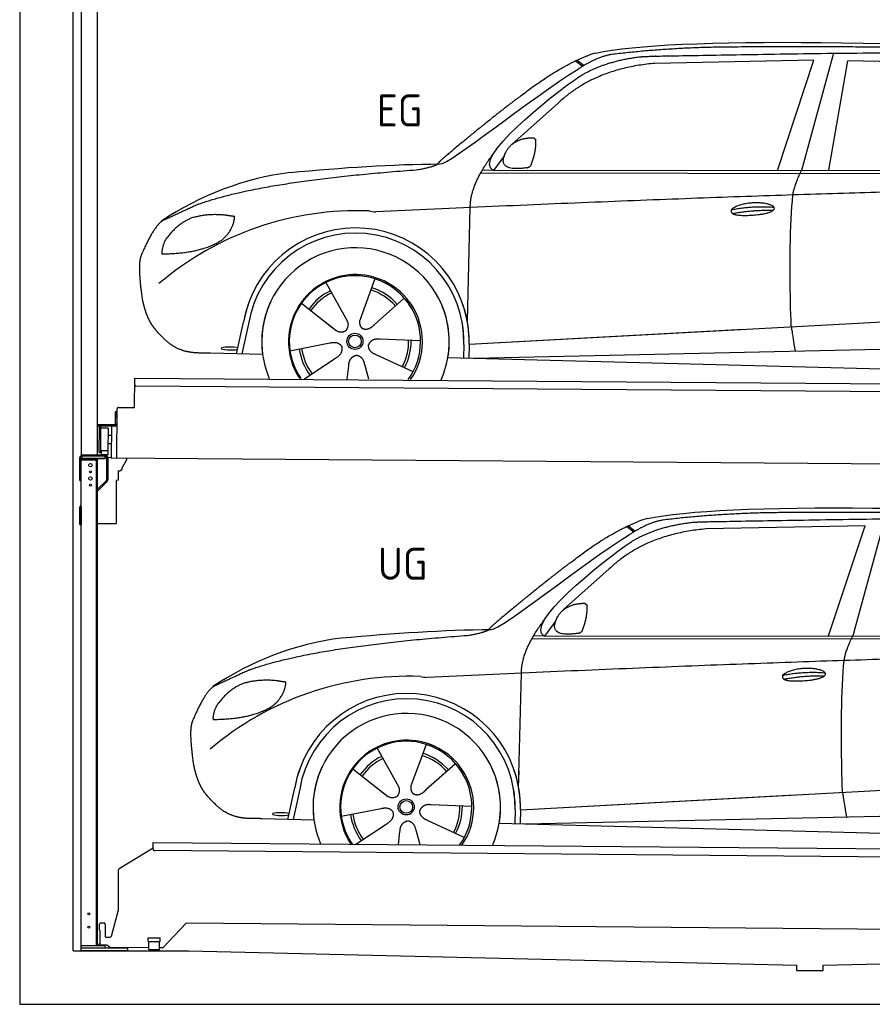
# Model space of a CAD drawing. Header units: millimetres. Extents: x -411 to 6777, y 0 to 6277.
# Tile 1 of 6: x 0 to 3183, y 0 to 3674. Entities that reach past the tile are written whole.
import ezdxf

# ---------------------------------------------------------------- set-up
doc = ezdxf.new("R2010")
doc.units = ezdxf.units.MM
for name, color, linetype, lineweight in [('car', 10, 'Continuous', 25), ('Gebäude', 7, 'Continuous', 25), ('Logo', 7, 'Continuous', 25), ('Plattform', 7, 'Continuous', 25), ('Ständer hinten', 7, 'Continuous', 25)]:
    doc.layers.add(name, color=color, linetype=linetype, lineweight=lineweight)
doc.styles.get("Standard").update_dxf_attribs({"font": 'ISOCP.SHX'})

# ---------------------------------------------------------------- blocks, each defined once
blk = doc.blocks.new('UG Plattfrom Gl550')
at = {"layer": 'Plattform'}
for p, q in [((498.1, 578.8), (498.2, 597.8)), ((498.2, 597.8), (498.3, 603.8)), ((498.3, 603.8), (5435.1, 560.7)), ((371.8, 506.3), (498.1, 583.5)), ((5429.8, 530.7), (503, 573.7)), ((368.7, 352.3), (369.4, 502.1)), ((342.2, 253.9), (368.7, 352.3)), ((297.4, 276.5), (297.6, 298.5)), ((302.6, 303.5), (314.6, 303.4)), ((319.6, 298.3), (319.2, 255.3)), ((621.4, 302.7), (535.3, 212)), ((5347, 261.5), (621.4, 302.7)), ((297.4, 276.5), (299.7, 276.5)), ((299.7, 276.5), (299.3, 225.5)), ((296.9, 220.5), (297, 225.5)), ((325.2, 220.3), (296.9, 220.5)), ((299.3, 225.5), (297, 225.5)), ((324.2, 250.3), (337.3, 250.2)), ((479.6, 234.9), (479.7, 247.9)), ((479.6, 234.9), (524.6, 234.5)), ((479.7, 247.9), (524.7, 247.5)), ((481.8, 204.9), (482.1, 234.9)), ((521.8, 204.6), (522.1, 234.6)), ((524.6, 234.5), (524.7, 247.5)), ((335.5, 213.3), (328.3, 219.2)), ((481.8, 210.9), (338.6, 212.2)), ((481.8, 204.9), (521.8, 204.6)), ((531.7, 210.5), (521.8, 210.6))]:
    blk.add_line(p, q, dxfattribs=at)
for centre, start, end in [((503.1, 578.7), 179.5, 269.5), ((374.4, 502.1), 121.4261, 179.5), ((302.6, 298.5), 89.5, 179.5), ((314.6, 298.4), 359.5, 89.5), ((324.2, 255.3), 179.5, 269.5), ((337.4, 255.2), 269.5, 344.9258), ((325.1, 215.3), 50.8402, 89.5), ((338.6, 217.2), 230.8402, 269.5), ((531.7, 215.5), 269.5, 316.4902)]:
    blk.add_arc(centre, 5, start, end, dxfattribs=at)
blk = doc.blocks.new('Palette EG Gl550')
at = {"layer": 'Plattform'}
for p, q in [((428.6, 2227), (429.5, 2337)), ((429.5, 2337), (5467.3, 2298)), ((5462.1, 2268), (434.2, 2307)), ((356.5, 2210.3), (356.1, 2164.3)), ((363.5, 2210.2), (356.5, 2210.3)), ((358.1, 2163.3), (358.5, 2210.3)), ((362.6, 2037.5), (363.6, 2222.5)), ((368.6, 2227.5), (428.6, 2227)), ((354.1, 2162.3), (292.8, 2162.8)), ((293.1, 2162.8), (293.1, 2157.8)), ((293.1, 2160.8), (355.1, 2160.3)), ((355.1, 2157.3), (293.1, 2157.8)), ((297.3, 2060.5), (298, 2154.5)), ((302, 2154.5), (301.3, 2060.5)), ((330, 2149.4), (329.3, 2065.2)), ((342.6, 2157.4), (341.7, 2037.7)), ((355.1, 2157.3), (355.1, 2160.3)), ((363.1, 2163.2), (358.1, 2163.3)), ((358.2, 2163.3), (363.1, 2163.2)), ((342.3, 2121.9), (329.8, 2122.3)), ((328.9, 2065), (303.9, 2065)), ((303.9, 2065), (303.9, 2050)), ((328.9, 2065), (303.9, 2065)), ((303.9, 2065), (303.9, 2050)), ((328.9, 2065), (328.9, 2050)), ((328.9, 2065), (328.9, 2050)), ((342.1, 2091.7), (329.5, 2091.8)), ((303.9, 2050), (328.9, 2050)), ((328.9, 2050), (303.9, 2050)), ((5465, 1998), (341.7, 2037.7))]:
    blk.add_line(p, q, dxfattribs=at)
for centre, radius, start, end in [((434.3, 2312), 5, 179.556, 269.556), ((368.6, 2222.5), 5, 89.556, 179.556), ((300, 2154.5), 2, 359.3444, 179.3444), ((302.4, 2150.4), 0.4, 179.3444, 271.7264), ((313.4, 1823.4), 326.8, 87.1681, 91.938), ((329.6, 2149.4), 0.4, 359.3444, 86.9565), ((354.1, 2164.3), 2.01, 269.7445, 359.3674), ((355.1, 2163.3), 3, 269.7663, 359.5554), ((355.1, 2163.3), 6, 269.556, 359.556), ((355.1, 2163.3), 6, 269.5566, 359.5553), ((299.3, 2060.5), 2, 179.3444, 359.3444), ((301.7, 2064.6), 0.4, 86.9623, 179.3444), ((302.7, 2073.3), 8.39, 263.3001, 278.0521), ((328.9, 2065.2), 0.4, 267.6536, 359.3444)]:
    blk.add_arc(centre, radius, start, end, dxfattribs=at)
blk = doc.blocks.new('Ständer hinten')
at = {"layer": 'Ständer hinten'}
for p, q in [((229.9, 5062), (229.9, 2048.6)), ((229.9, 5062), (289.9, 5062)), ((289.9, 2050), (289.9, 5062)), ((289.9, 4942), (312.9, 4942)), ((312.9, 4942), (312.9, 4440.7)), ((312.9, 4440.7), (289.9, 4441)), ((230, 2040), (230, 2037)), ((230, 2037), (318.9, 2037)), ((318.9, 2045), (235, 2045)), ((318.9, 2045), (318.9, 2037))]:
    blk.add_line(p, q, dxfattribs=at)
blk = doc.blocks.new('Car_EG')
at = {"layer": 'car'}
for p, q in [((3037.9, 3548.8), (2918.5, 3111.9)), ((2075.4, 3520.6), (2101.4, 3500.1)), ((2081.3, 3523.3), (2106.7, 3503.2)), ((2964.5, 3523), (2370.7, 3511.1)), ((2828.5, 3111.9), (2964.5, 3523)), ((3020.2, 3112), (3091, 3521.1)), ((3792.6, 3504.8), (3091, 3521.1)), ((2009.8, 3362.5), (1839, 3210.1)), ((1809.4, 3167), (1768.3, 3111.3)), ((1721.3, 3102.4), (4364.6, 3099.2)), ((1768.3, 3111.3), (1727, 3112.4)), ((1768.3, 3111.3), (4420.2, 3112.7)), ((1671.2, 2547.6), (1682.3, 2973.1)), ((1143.3, 2693.6), (1160.5, 2662.6)), ((1143.5, 2693.6), (1222.8, 2549.9)), ((1325.6, 2707.3), (1310.5, 2665.6)), ((1310.5, 2665.6), (1273.2, 2562.5)), ((1052.3, 2616.4), (1171, 2522.3)), ((1435.9, 2635.1), (1325, 2537)), ((1671.2, 2547.6), (1672.8, 2608.3)), ((810, 2427.3), (835.6, 2544.9)), ((854.1, 2539.5), (829.5, 2426.7)), ((1133.8, 2551.8), (1180.1, 2515.1)), ((1273.2, 2562.5), (1269.4, 2552.2)), ((1677.7, 2463), (3547.7, 2565.1)), ((1677.7, 2463), (2701.8, 2519)), ((1009, 2438.8), (1157.7, 2467.7)), ((1496.5, 2475.5), (1345.2, 2481.8)), ((1658.1, 2462.4), (1656.8, 2412)), ((1677.7, 2463), (1676.5, 2411.5)), ((907, 2424.7), (712.8, 2429.9)), ((1697, 2410.9), (3582.9, 2452.3)), ((1063.5, 2334.5), (1180.5, 2412.2)), ((1468.3, 2359.5), (1331, 2423.5)), ((1598.6, 2413.5), (3647.1, 2360.1)), ((1222.2, 2333.1), (1228.3, 2382.6)), ((1303.4, 2332.4), (1288.2, 2387.1))]:
    blk.add_line(p, q, dxfattribs=at)
for radius in [30.1, 23.6]:
    blk.add_circle((1251.5, 2473.8), radius, dxfattribs=at)
for centre, radius, start, end in [((2188.5, 3379.2), 174.5, 102.3489, 113.0153), ((1156.1, 1991.5), 1122.3, 97.5147, 123.9129), ((1259.2, 1820.1), 1141.2, 87.724, 130.3913), ((1332, 3074.5), 117.4, 256.4608, 268.6636), ((1253.6, 2472.9), 424.2, 10.1481, 170.2223), ((1253.4, 2472.7), 404.8, 358.5419, 170.499), ((1253.6, 2472.9), 350, 350.2258, 187.9239), ((1253.6, 2472.9), 250, 34.003, 143.5989), ((1251.5, 2473.8), 245, 51.7123, 188.2101), ((1251.5, 2473.8), 245, 30.221, 72.4019), ((1251.5, 2473.8), 209.6, 115.7372, 144.8747), ((1251.5, 2473.8), 200.6, 115.5705, 145.0215), ((1251.5, 2473.8), 200.6, 41.1155, 72.9111), ((1251.5, 2473.8), 209.6, 41.1302, 72.8747), ((1253.6, 2472.9), 424.2, 158.9384, 170.2223), ((1253.6, 2472.9), 350, 154.4856, 203.0931), ((1253.6, 2472.9), 350, 154.4856, 157.347), ((1253.6, 2472.9), 250, 143.5989, 213.5789), ((1251.5, 2473.8), 245, 144.4019, 214.6129), ((1253.6, 2472.9), 250, 143.5989, 147.9713), ((1251.5, 2473.8), 245, 143.0042, 147.4925), ((1251.5, 2473.8), 200.6, 41.1155, 44.3784), ((1251.5, 2473.8), 245, 324.3871, 34.5977), ((1253.6, 2472.9), 250, 325.4211, 34.003), ((1253.6, 2472.9), 250, 29.7422, 34.003), ((1253.6, 2472.9), 350, 350.2258, 23.1163), ((1253.6, 2472.9), 424.2, 358.6661, 18.6635), ((1253.6, 2472.9), 350, 335.9069, 11.3993), ((1253.6, 2472.9), 404.6, 358.5068, 9.6777), ((1253.6, 2472.9), 424.2, 358.6661, 9.1695), ((1251.5, 2473.8), 200.6, 331.5904, 1.0215), ((1251.5, 2473.8), 209.6, 331.7372, 0.8747), ((1251.5, 2473.8), 209.6, 187.7372, 216.8747), ((1251.5, 2473.8), 200.6, 187.5904, 217.0215)]:
    blk.add_arc(centre, radius, start, end, dxfattribs=at)
blk.add_ellipse((785.5, 2446.9), major_axis=(33.6, -0.3), ratio=0.157274, start_param=0.513473, end_param=5.704241, dxfattribs=at)
for points, degree in [([(2151.2, 3549.7), (2438.8, 3611.3), (3323.8, 3598), (4495.8, 3534.7)], 3), ([(2681.9, 3572.1), (2439, 3572), (2209.6, 3544.1)], 2), ([(3646, 3557.4), (3297.8, 3576.8), (2681.9, 3572.1)], 2), ([(1866.9, 3386.8), (2008, 3497.1), (2120.2, 3539.8)], 2), ([(2209.6, 3544.1), (2153.4, 3535.1), (2085, 3489.8)], 2), ([(2091.3, 3463.1), (2185.1, 3520.8), (2320.7, 3536)], 2), ([(2370.7, 3511.1), (2146.6, 3491.8), (2009.8, 3362.5)], 2), ([(1568.6, 3135.8), (1604.3, 3132), (1906.5, 3380.9), (2085, 3489.8)], 3), ([(1768.3, 3111.3), (1685.3, 3151.4), (1979.2, 3387.7), (2091.3, 3463.1)], 3), ([(1866.9, 3386.8), (1785.8, 3326.3), (1683.4, 3242.9), (1554.1, 3137.7), (1560, 3135.7)], 4), ([(1876.9, 3229), (1905.6, 3234.7), (1918.5, 3233.5)], 2), ([(1918.5, 3233.5), (1924.5, 3227.4), (1927, 3227.3)], 2), ([(1817.6, 3184.6), (1834.1, 3214.9), (1876.9, 3229)], 2), ([(1908.1, 3129.4), (1929.6, 3182.4), (1927, 3227.3)], 2), ([(1682.3, 2973.1), (1679.9, 3056.7), (1768.8, 3174)], 2), ([(1894.6, 3121.7), (1772.4, 3103), (1817.6, 3184.6)], 2), ([(1009.4, 3104.2), (1205.7, 3122.1), (1390.9, 3135.2), (1568.6, 3135.8)], 3), ([(1480.7, 3113.9), (1533.9, 3121.8), (1559.7, 3134.7)], 2), ([(1894.6, 3121.7), (1900.7, 3123.5), (1908.1, 3129.4)], 2), ([(667.1, 2985.4), (903.7, 3072), (1480.7, 3113.9)], 2), ([(2886.6, 3020), (2889.7, 3051), (2918.5, 3111.9)], 2), ([(4638.8, 3041), (3762.4, 3069.4), (1329.3, 2957.2)], 2), ([(667.1, 2985.4), (532.9, 2923.5)], 1), ([(2656.5, 2964.7), (2732, 2980.9), (2815.5, 2974.4)], 2), ([(770, 2944.2), (702.5, 2951.9), (643.1, 2934.4)], 2), ([(752.9, 2850.7), (798.9, 2887.7), (802.6, 2939.5)], 2), ([(802.6, 2939.5), (784.9, 2941.6), (770, 2944.2)], 2), ([(2661.4, 2950.8), (2735.6, 2964.7), (2813.5, 2963.3)], 2), ([(532.9, 2923.5), (498.2, 2900.8), (453.2, 2793.7)], 2), ([(643.1, 2934.4), (590.8, 2913.7), (552.7, 2863.7)], 2), ([(552.7, 2863.7), (534.5, 2843.9), (529.7, 2802.6)], 2), ([(531, 2800.3), (675.7, 2800.9), (752.9, 2850.7)], 2), ([(453.2, 2793.7), (446.7, 2777.8), (444.7, 2749.3), (445.7, 2716.9), (456.9, 2633.7)], 4), ([(529.7, 2802.6), (533.1, 2802.5), (531, 2800.3)], 2), ([(1171, 2522.3), (1194.3, 2500.4), (1217.6, 2513.8)], 2), ([(1157.7, 2467.7), (1188.4, 2476.4), (1203, 2453.9)], 2), ([(1345.2, 2481.8), (1313.5, 2485.8), (1302.5, 2461.3)], 2), ([(1180.5, 2412.2), (1208.5, 2427.6), (1203, 2453.9)], 2), ([(1331, 2423.5), (1301, 2434.5), (1302.5, 2461.3)], 2), ([(1228.3, 2382.6), (1229.5, 2414.6), (1255.5, 2421.5)], 2), ([(1288.2, 2387.1), (1282.2, 2418.5), (1255.5, 2421.5)], 2)]:
    blk.add_open_spline(points, degree=degree, dxfattribs=at)
for points, degree, knots in [([(2320.7, 3536), (2347.3, 3538), (2486.7, 3539.9), (3508.2, 3560), (4128.4, 3553.6), (4583.8, 3381), (4560.1, 3207.3)], 4, [0.0821318, 0.0821318, 0.0821318, 0.0821318, 0.0821318, 0.258851, 0.508851, 1, 1, 1, 1, 1]), ([(2880.4, 2528.7), (2879.9, 2542.3), (2879.5, 2555.6), (2879.1, 2568.8), (2873.5, 2758.7), (2876, 2909.1), (2886.6, 3020)], 3, [0, 0, 0, 0, 0.064923, 0.064923, 0.064923, 1, 1, 1, 1]), ([(2656.5, 2964.7), (2660.7, 2969.8), (2681.9, 2985.9), (2764.7, 3005.3), (2879.8, 2968.1), (2770.8, 2940.5), (2686, 2941.9), (2651.7, 2945.8), (2656.5, 2964.7)], 5, [0, 0, 0, 0, 0, 0, 0.300106, 0.500106, 0.700106, 1, 1, 1, 1, 1, 1]), ([(456.9, 2633.7), (457.7, 2629.5), (458.6, 2625.3), (459.5, 2621.1), (460.5, 2617.1), (464, 2602.3), (468, 2588.6), (472.4, 2576.1), (477.3, 2564.8)], 4, [0.4914944, 0.4914944, 0.4914944, 0.4914944, 0.4914944, 0.5422469, 0.5422469, 0.5422469, 0.5422469, 0.728655, 0.728655, 0.728655, 0.728655, 0.728655]), ([(476.9, 2565.5), (478.3, 2562.3), (479.7, 2559.2), (481.1, 2556.2), (482.6, 2553.3), (488.2, 2542.2), (494.2, 2532.8), (500.4, 2524.9), (506.9, 2517.4)], 4, [0.7288005, 0.7288005, 0.7288005, 0.7288005, 0.7288005, 0.7843928, 0.7843928, 0.7843928, 0.7843928, 1, 1, 1, 1, 1]), ([(1222.8, 2549.9), (1224.5, 2545.8), (1225.5, 2541.8), (1225.8, 2537.9), (1226.4, 2529.3), (1223.7, 2521.3), (1217.6, 2513.8)], 3, [0.2167758, 0.2167758, 0.2167758, 0.2167758, 0.4600873, 0.4600873, 0.4600873, 1, 1, 1, 1]), ([(1269.4, 2552.2), (1268.8, 2549), (1268.5, 2546), (1268.6, 2543.1), (1269, 2540.3), (1269.7, 2534.5), (1271.7, 2529.2), (1275.3, 2524.6), (1280.2, 2521.6)], 4, [0.3191838, 0.3191838, 0.3191838, 0.3191838, 0.3191838, 0.5438253, 0.5438253, 0.5438253, 0.5438253, 1, 1, 1, 1, 1]), ([(1325, 2537), (1325, 2537), (1325, 2537), (1325, 2537), (1325, 2537), (1315.9, 2527.3), (1305.2, 2517.4), (1290.9, 2515), (1280.2, 2521.6)], 4, [-0.000003, -0.000003, -0.000003, -0.000003, -0.000003, 0, 0, 0, 0, 1, 1, 1, 1, 1]), ([(712.8, 2429.9), (688.1, 2430.6), (632.5, 2427), (596.4, 2440.9), (552.8, 2466), (506.9, 2517.4)], 4, [0, 0, 0, 0, 0, 0.597866, 1, 1, 1, 1, 1]), ([(2880.4, 2528.7), (2881, 2524), (2881.7, 2519.5), (2882.4, 2515.2), (2883, 2511.2), (2883.5, 2507.3), (2884.1, 2503.5), (2888.6, 2473.3), (2892.2, 2451.2), (2894.7, 2437.2)], 3, [-0.000011, -0.000011, -0.000011, -0.000011, 0.107576, 0.107576, 0.107576, 0.206414, 0.206414, 0.206414, 1, 1, 1, 1])]:
    blk.add_open_spline(points, degree=degree, knots=knots, dxfattribs=at)
blk = doc.blocks.new('Car_147')
at = {"layer": 'car'}
for p, q in [((3229.2, 1811.5), (3109.9, 1374.6)), ((2266.8, 1783.3), (2292.7, 1762.8)), ((2272.6, 1786), (2298, 1765.9)), ((3155.8, 1785.7), (2562, 1773.8)), ((3019.9, 1374.6), (3155.8, 1785.7)), ((2201.2, 1625.2), (2030.4, 1472.8)), ((2000.7, 1429.7), (1959.6, 1374)), ((1912.6, 1365.1), (4556, 1361.9)), ((1959.6, 1374), (1918.4, 1375.1)), ((1959.6, 1374), (4611.6, 1375.4)), ((1862.5, 810.3), (1873.6, 1235.8)), ((1334.7, 956.3), (1351.9, 925.3)), ((1334.8, 956.3), (1414.2, 812.6)), ((1517, 970), (1501.9, 928.3)), ((1501.9, 928.3), (1464.5, 825.2)), ((1627.3, 897.8), (1516.3, 799.7)), ((1243.7, 879.1), (1362.3, 785)), ((1862.5, 810.3), (1864.1, 871)), ((1325.2, 814.5), (1371.4, 777.8)), ((1464.5, 825.2), (1460.7, 814.9)), ((1869, 725.7), (3739, 827.8)), ((1001.4, 690), (1027, 807.6)), ((1045.5, 802.2), (1020.9, 689.4)), ((1869, 725.7), (2893.1, 781.7)), ((1687.9, 738.2), (1536.6, 744.5)), ((1200.4, 701.5), (1349, 730.4)), ((1849.4, 725.1), (1848.1, 674.7)), ((1869, 725.7), (1867.8, 674.2)), ((1888.4, 673.6), (3774.2, 715)), ((1098.3, 687.4), (904.1, 692.6)), ((1254.9, 597.2), (1371.8, 674.9)), ((1659.6, 622.2), (1522.4, 686.2)), ((1789.9, 676.2), (3838.5, 622.8)), ((1413.6, 595.8), (1419.7, 645.3)), ((1494.8, 595.1), (1479.5, 649.8))]:
    blk.add_line(p, q, dxfattribs=at)
for radius in [30.1, 23.6]:
    blk.add_circle((1442.9, 736.5), radius, dxfattribs=at)
for centre, radius, start, end in [((2379.8, 1641.9), 174.5, 102.3489, 113.0153), ((1347.5, 254.1), 1122.3, 97.5147, 123.9129), ((1450.6, 82.8), 1141.2, 87.724, 130.3913), ((1523.4, 1337.2), 117.4, 256.4608, 268.6636), ((1445, 735.6), 424.2, 10.1481, 170.2223), ((1444.7, 735.4), 404.8, 358.5419, 170.499), ((1445, 735.6), 350, 350.2258, 187.9239), ((1442.9, 736.5), 245, 51.7123, 188.2101), ((1445, 735.6), 250, 34.003, 143.5989), ((1442.9, 736.5), 245, 30.221, 72.4019), ((1442.9, 736.5), 209.6, 115.7372, 144.8747), ((1442.9, 736.5), 200.6, 41.1155, 72.9111), ((1442.9, 736.5), 209.6, 41.1302, 72.8747), ((1445, 735.6), 424.2, 158.9384, 170.2223), ((1445, 735.6), 350, 154.4856, 203.0931), ((1445, 735.6), 350, 154.4856, 157.347), ((1445, 735.6), 250, 143.5989, 213.5789), ((1445, 735.6), 250, 143.5989, 147.9713), ((1442.9, 736.5), 245, 143.0042, 147.4925), ((1442.9, 736.5), 200.6, 115.5705, 145.0215), ((1442.9, 736.5), 245, 144.4019, 214.6129), ((1442.9, 736.5), 200.6, 41.1155, 44.3784), ((1442.9, 736.5), 245, 324.3871, 34.5977), ((1445, 735.6), 250, 325.4211, 34.003), ((1445, 735.6), 250, 29.7422, 34.003), ((1445, 735.6), 350, 350.2258, 23.1163), ((1445, 735.6), 424.2, 358.6661, 18.6635), ((1445, 735.6), 350, 335.9069, 11.3993), ((1445, 735.6), 404.6, 358.5068, 9.6777), ((1445, 735.6), 424.2, 358.6661, 9.1695), ((1442.9, 736.5), 200.6, 331.5904, 1.0215), ((1442.9, 736.5), 209.6, 331.7372, 0.8747), ((1442.9, 736.5), 209.6, 187.7372, 216.8747), ((1442.9, 736.5), 200.6, 187.5904, 217.0215)]:
    blk.add_arc(centre, radius, start, end, dxfattribs=at)
blk.add_ellipse((976.9, 709.6), major_axis=(33.6, -0.3), ratio=0.157274, start_param=0.513473, end_param=5.704241, dxfattribs=at)
for points, degree in [([(2342.5, 1812.4), (2630.1, 1874), (3515.1, 1860.7), (4687.1, 1797.4)], 3), ([(2058.2, 1649.5), (2199.3, 1759.8), (2311.6, 1802.5)], 2), ([(2401, 1806.8), (2344.7, 1797.8), (2276.3, 1752.5)], 2), ([(2873.2, 1834.8), (2630.4, 1834.7), (2401, 1806.8)], 2), ([(3837.4, 1820.1), (3489.2, 1839.5), (2873.2, 1834.8)], 2), ([(2562, 1773.8), (2337.9, 1754.5), (2201.2, 1625.2)], 2), ([(2282.7, 1725.8), (2376.5, 1783.5), (2512.1, 1798.7)], 2), ([(1760, 1398.5), (1795.6, 1394.7), (2097.9, 1643.6), (2276.3, 1752.5)], 3), ([(1959.6, 1374), (1876.6, 1414.1), (2170.6, 1650.4), (2282.7, 1725.8)], 3), ([(2058.2, 1649.5), (1977.1, 1589), (1874.8, 1505.6), (1745.4, 1400.4), (1751.4, 1398.4)], 4), ([(2009, 1447.3), (2025.5, 1477.6), (2068.2, 1491.7)], 2), ([(2068.2, 1491.7), (2096.9, 1497.4), (2109.8, 1496.2)], 2), ([(2099.5, 1392.1), (2120.9, 1445.1), (2118.3, 1490)], 2), ([(2109.8, 1496.2), (2115.9, 1490.1), (2118.3, 1490)], 2), ([(1873.6, 1235.8), (1871.3, 1319.4), (1960.2, 1436.7)], 2), ([(2086, 1384.4), (1963.8, 1365.7), (2009, 1447.3)], 2), ([(1200.7, 1366.9), (1397, 1384.8), (1582.2, 1397.9), (1760, 1398.5)], 3), ([(1672.1, 1376.6), (1725.2, 1384.5), (1751.1, 1397.4)], 2), ([(858.5, 1248.1), (1095.1, 1334.7), (1672.1, 1376.6)], 2), ([(2086, 1384.4), (2092, 1386.2), (2099.5, 1392.1)], 2), ([(3077.9, 1282.7), (3081.1, 1313.7), (3109.9, 1374.6)], 2), ([(4830.2, 1303.7), (3953.8, 1332.1), (1520.6, 1219.9)], 2), ([(858.5, 1248.1), (724.2, 1186.2)], 1), ([(2847.8, 1227.4), (2923.4, 1243.6), (3006.8, 1237.1)], 2), ([(2852.8, 1213.5), (2926.9, 1227.4), (3004.8, 1226)], 2), ([(724.2, 1186.2), (689.6, 1163.5), (644.6, 1056.4)], 2), ([(834.4, 1197.1), (782.1, 1176.4), (744.1, 1126.4)], 2), ([(961.4, 1206.9), (893.8, 1214.6), (834.4, 1197.1)], 2), ([(944.2, 1113.4), (990.3, 1150.4), (994, 1202.2)], 2), ([(994, 1202.2), (976.3, 1204.3), (961.4, 1206.9)], 2), ([(744.1, 1126.4), (725.8, 1106.6), (721.1, 1065.3)], 2), ([(722.4, 1063), (867.1, 1063.6), (944.2, 1113.4)], 2), ([(644.6, 1056.4), (638.1, 1040.5), (636, 1012), (637.1, 979.6), (648.2, 896.4)], 4), ([(721.1, 1065.3), (724.5, 1065.2), (722.4, 1063)], 2), ([(1362.3, 785), (1385.6, 763.1), (1409, 776.5)], 2), ([(1536.6, 744.5), (1504.9, 748.5), (1493.9, 724)], 2), ([(1349, 730.4), (1379.8, 739.1), (1394.4, 716.6)], 2), ([(1371.8, 674.9), (1399.8, 690.3), (1394.4, 716.6)], 2), ([(1522.4, 686.2), (1492.4, 697.2), (1493.9, 724)], 2), ([(1419.7, 645.3), (1420.9, 677.3), (1446.8, 684.2)], 2), ([(1479.5, 649.8), (1473.5, 681.2), (1446.8, 684.2)], 2)]:
    blk.add_open_spline(points, degree=degree, dxfattribs=at)
for points, degree, knots in [([(2512.1, 1798.7), (2538.6, 1800.7), (2678.1, 1802.6), (3699.5, 1822.7), (4319.8, 1816.3), (4775.2, 1643.7), (4751.5, 1470)], 4, [0.0821318, 0.0821318, 0.0821318, 0.0821318, 0.0821318, 0.258851, 0.508851, 1, 1, 1, 1, 1]), ([(2847.8, 1227.4), (2852.1, 1232.5), (2873.2, 1248.6), (2956.1, 1268), (3071.1, 1230.8), (2962.2, 1203.2), (2877.4, 1204.6), (2843.1, 1208.5), (2847.8, 1227.4)], 5, [0, 0, 0, 0, 0, 0, 0.300106, 0.500106, 0.700106, 1, 1, 1, 1, 1, 1]), ([(3071.7, 791.4), (3071.2, 805), (3070.8, 818.3), (3070.4, 831.5), (3064.8, 1021.4), (3067.3, 1171.8), (3077.9, 1282.7)], 3, [0, 0, 0, 0, 0.064923, 0.064923, 0.064923, 1, 1, 1, 1]), ([(648.2, 896.4), (649.1, 892.2), (650, 888), (650.9, 883.8), (651.9, 879.8), (655.4, 865), (659.4, 851.3), (663.8, 838.8), (668.6, 827.5)], 4, [0.4914944, 0.4914944, 0.4914944, 0.4914944, 0.4914944, 0.5422469, 0.5422469, 0.5422469, 0.5422469, 0.728655, 0.728655, 0.728655, 0.728655, 0.728655]), ([(668.3, 828.2), (669.7, 825), (671.1, 821.9), (672.5, 818.9), (673.9, 816), (679.6, 804.9), (685.5, 795.5), (691.8, 787.6), (698.3, 780.1)], 4, [0.7288005, 0.7288005, 0.7288005, 0.7288005, 0.7288005, 0.7843928, 0.7843928, 0.7843928, 0.7843928, 1, 1, 1, 1, 1]), ([(1414.2, 812.6), (1415.9, 808.5), (1416.8, 804.5), (1417.1, 800.6), (1417.8, 792), (1415.1, 784), (1409, 776.5)], 3, [0.2167758, 0.2167758, 0.2167758, 0.2167758, 0.4600873, 0.4600873, 0.4600873, 1, 1, 1, 1]), ([(1460.7, 814.9), (1460.2, 811.7), (1459.9, 808.7), (1460, 805.8), (1460.3, 803), (1461.1, 797.2), (1463.1, 791.9), (1466.6, 787.3), (1471.5, 784.3)], 4, [0.3191838, 0.3191838, 0.3191838, 0.3191838, 0.3191838, 0.5438253, 0.5438253, 0.5438253, 0.5438253, 1, 1, 1, 1, 1]), ([(904.1, 692.6), (879.5, 693.3), (823.8, 689.7), (787.8, 703.6), (744.1, 728.7), (698.3, 780.1)], 4, [0, 0, 0, 0, 0, 0.597866, 1, 1, 1, 1, 1]), ([(1516.3, 799.7), (1516.3, 799.7), (1516.3, 799.7), (1516.3, 799.7), (1516.3, 799.7), (1507.2, 790), (1496.6, 780.1), (1482.3, 777.7), (1471.5, 784.3)], 4, [-0.000003, -0.000003, -0.000003, -0.000003, -0.000003, 0, 0, 0, 0, 1, 1, 1, 1, 1]), ([(3071.7, 791.4), (3072.4, 786.7), (3073.1, 782.2), (3073.7, 777.9), (3074.3, 773.9), (3074.9, 770), (3075.5, 766.2), (3080, 736), (3083.5, 713.9), (3086, 699.9)], 3, [-0.000011, -0.000011, -0.000011, -0.000011, 0.107576, 0.107576, 0.107576, 0.206414, 0.206414, 0.206414, 1, 1, 1, 1])]:
    blk.add_open_spline(points, degree=degree, knots=knots, dxfattribs=at)
blk = doc.blocks.new('Ständer_hinten_GT185')
at = {"layer": 'Ständer hinten'}
for p, q in [((225, 1954), (225, 2040)), ((230, 200), (230, 2040)), ((319, 2037), (230, 2037)), ((230, 2032), (290, 2032)), ((235, 2050), (319, 2050)), ((319, 2045), (235, 2045)), ((285, 2032), (285, 218)), ((290, 218), (290, 2037)), ((319, 2037), (319, 2045)), ((324, 2040), (324, 1957.2)), ((329, 2040), (328.9, 1957.1)), ((341.8, 2039.5), (329, 2040.6)), ((341.8, 2037.7), (341.8, 2039.5)), ((399.8, 2037.2), (341.8, 2037.7)), ((383, 2001.9), (399.7, 2032.7)), ((399.7, 2032.7), (399.8, 2037.2)), ((369, 1957), (369, 1990.5)), ((369, 1990.5), (374, 1990.5)), ((374, 1990.5), (382.9, 1997.4)), ((382.9, 1997.4), (383, 1997.8)), ((383, 1997.8), (383, 2001.9)), ((225, 1954), (230, 1954)), ((290, 1922.1), (322.5, 1953.6)), ((325.8, 1950), (290, 1915.2)), ((360, 1956.3), (369, 1957)), ((360, 1956.3), (360, 1794)), ((230, 1854.9), (225, 1854.9)), ((225, 1790), (225, 1854.9)), ((228.1, 1862.1), (230, 1864)), ((230, 1854.9), (230, 1790)), ((225, 1790), (230, 1790)), ((290, 1794), (360, 1794)), ((319, 218), (230, 218)), ((404, 210), (230, 210)), ((404, 200), (230, 200)), ((319, 210), (319, 218)), ((404, 200), (404, 210))]:
    blk.add_line(p, q, dxfattribs=at)
for centre, radius in [((264, 2012), 6.5), ((264, 1987), 3.7), ((264, 1962), 6.5), ((264, 1937), 3.7), ((258.6, 338), 3.7), ((258.6, 288), 3.7)]:
    blk.add_circle(centre, radius, dxfattribs=at)
for centre, radius, start, end in [((235, 2040), 10, 90, 180), ((235, 2040), 5, 90, 180), ((319, 2040), 10, 0.0086, 89.9915), ((319, 2040), 5, 0, 90), ((319, 1957.2), 5, 314.0428, 0), ((318.9, 1957.1), 10, 314.1186, 0), ((235, 1854.9), 10, 134.1186, 180)]:
    blk.add_arc(centre, radius, start, end, dxfattribs=at)
blk = doc.blocks.new('Gebäude_345_GT185')
at = {"layer": 'Gebäude'}
for p, q in [((0, 5700), (0, 0)), ((200, 200), (200, 5500)), ((200, 200), (630.1, 200)), ((630.1, 200), (2900, 146.1)), ((3000, 146.1), (5231.6, 200)), ((2900, 146.1), (2900, 126.1)), ((2900, 126.1), (3000, 126.1)), ((3000, 126.1), (3000, 146.1)), ((0, 0), (5900, 0))]:
    blk.add_line(p, q, dxfattribs=at)

msp = doc.modelspace()

# ---------------------------------------------------------------- block references
for name in ['Gebäude_345_GT185', 'Car_EG', 'Palette EG Gl550', 'Ständer_hinten_GT185', 'Car_147', 'UG Plattfrom Gl550']:
    msp.add_blockref(name, (0, 0))
at = {"layer": 'Ständer hinten'}
msp.add_blockref('Ständer hinten', (0, 0), dxfattribs=at)

# ---------------------------------------------------------------- texts
msp.add_text('UG', height=120).set_placement((1337.66, 1583.58))
at = {"layer": 'Logo'}
msp.add_text('EG', height=120, dxfattribs=at).set_placement((1334, 3275.32))

doc.saveas('drawing.dxf')
